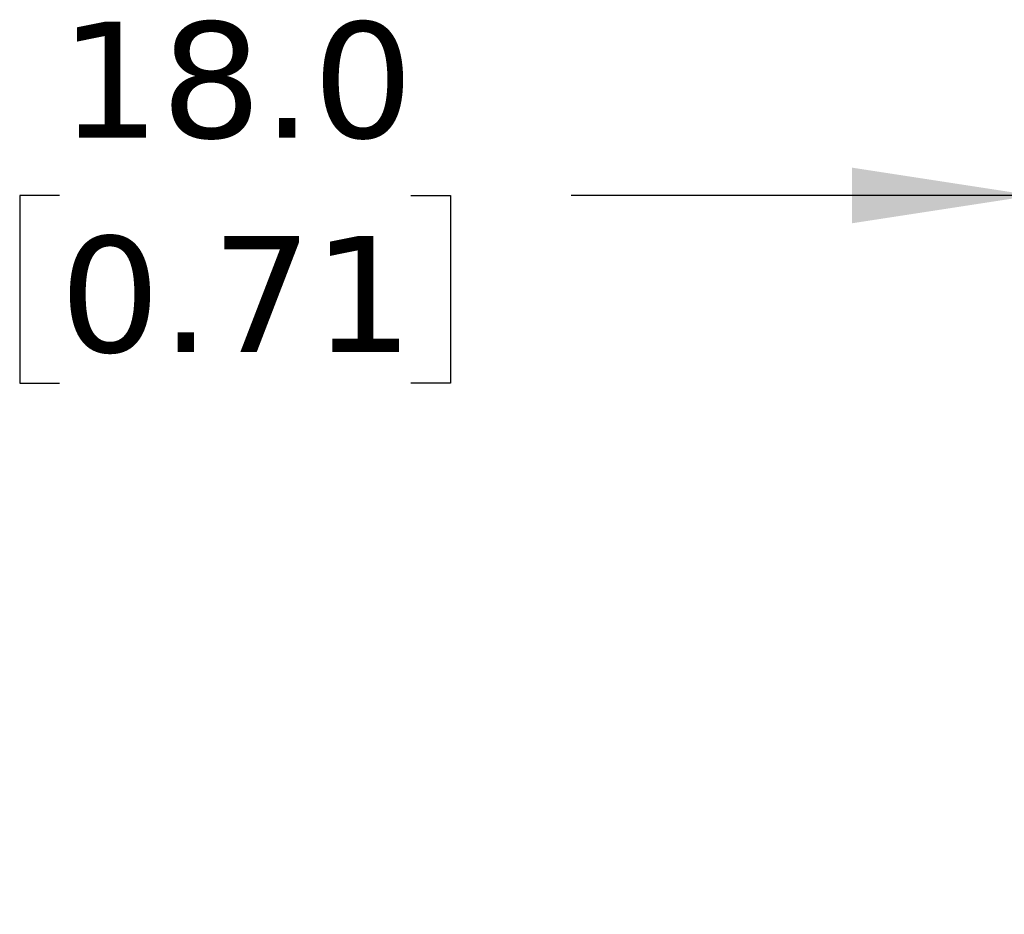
# Model space of a CAD drawing. Header units: millimetres. Extents: x 13 to 546, y 13 to 419.
# Tile 13 of 44: x 130 to 166, y 324 to 357. Entities that reach past the tile are written whole.
import ezdxf

# ---------------------------------------------------------------- set-up
doc = ezdxf.new("R2010")
doc.units = ezdxf.units.MM
doc.header["$LTSCALE"] = 2
doc.linetypes.add('SLD-Solid', pattern=[0])
doc.layers.add('DIMENSIONS', color=140, linetype='SLD-Solid', lineweight=25)
doc.styles.add('SLDTEXTSTYLE0', font='VERDANA.TTF')
doc.dimstyles.new('SLDDIMSTYLE0', dxfattribs={"dimtxt": 4.316016, "dimasz": 6.604, "dimexe": 0, "dimexo": 0.0625, "dimgap": 1.079004, "dimtad": 0, "dimtih": 1, "dimtoh": 1, "dimlfac": 1.25, "dimrnd": 1e-09, "dimzin": 4, "dimdsep": 46, "dimtxsty": 'SLDTEXTSTYLE0', "dimsah": 1, "dimcen": 0.09, "dimadec": 0, "dimazin": 1, "dimtfac": 1, "dimtmove": 0, "dimatfit": 0, "dimfxl": 0, "dimfrac": 2, "dimtolj": 1, "dimtzin": 12, "dimarcsym": 0})

# ---------------------------------------------------------------- blocks, each defined once
blk = doc.blocks.new('_D_12')
at = {"layer": 'DIMENSIONS'}
for p, q in [((166.548, 333.237), (166.548, 356.642)), ((180.948, 326.583), (180.948, 356.642)), ((131.018, 350.292), (129.568, 350.292)), ((129.568, 350.292), (129.568, 343.433)), ((143.843, 350.292), (145.292, 350.292)), ((145.292, 350.292), (145.292, 343.433)), ((166.548, 350.292), (149.691, 350.292)), ((180.948, 350.292), (193.648, 350.292)), ((129.568, 343.433), (131.018, 343.433)), ((145.292, 343.433), (143.843, 343.433))]:
    blk.add_line(p, q, dxfattribs=at)
for points in [[(166.548, 350.292), (159.944, 351.308), (159.944, 349.276)], [(180.948, 350.292), (187.552, 349.276), (187.552, 351.308)]]:
    blk.add_solid(points, dxfattribs=at)
at = {"layer": 'DIMENSIONS', "char_height": 4.2333, "attachment_point": 1, "style": 'SLDTEXTSTYLE0'}
for s, insert in [('18.0', (131.018, 356.635)), ('0.71', (131.018, 348.809))]:
    blk.add_mtext(s, dxfattribs=dict(at, insert=insert))

msp = doc.modelspace()

# ---------------------------------------------------------------- dimensions: what is measured, and where the dimension line sits
at = {"layer": 'DIMENSIONS'}
dim = msp.add_linear_dim(base=(166.548, 350.2922), p1=(180.948, 324.0432), p2=(166.548, 330.6971), dimstyle='SLDDIMSTYLE0', dxfattribs=at)
dim.commit()
dim.dimension.update_dxf_attribs({"geometry": '_D_12', "text_midpoint": (137.4304, 350.2922), "dimtype": 160})

doc.saveas('drawing.dxf')
